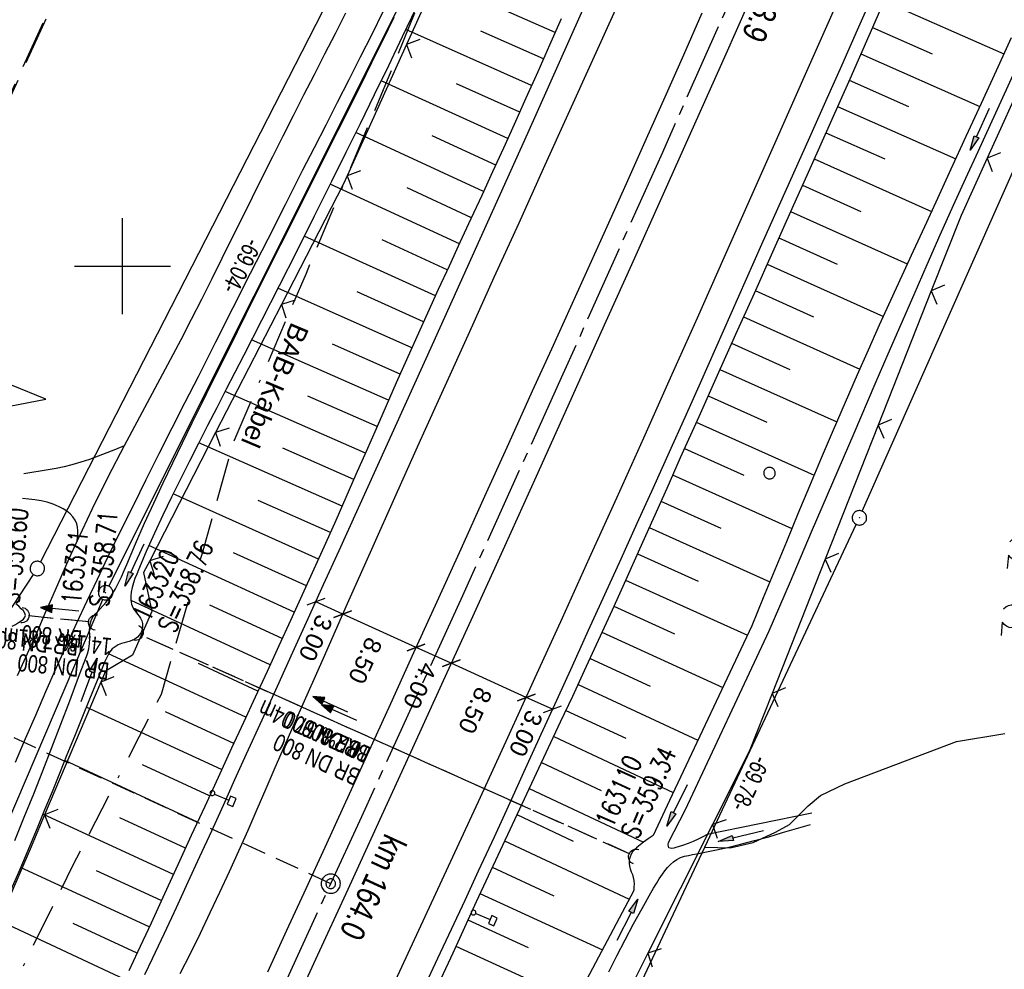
# Model space of a CAD drawing. Extents: x 510409 to 510963, y 461447 to 462240.
# Tile 4 of 25: x 510589 to 510692, y 461627 to 461726. Entities that reach past the tile are written whole.
import ezdxf

# ---------------------------------------------------------------- set-up
doc = ezdxf.new("R2010")
doc.units = 0
doc.header["$LTSCALE"] = 10
doc.header["$MEASUREMENT"] = 0
for name, pattern in [('ACAD_ISO16W100', [73, 15, -6.5, 15, -6.5, 15, -7, 1, -7]), ('ACHSE', [5.5, 4, -0.5, 0.5, -0.5]), ('AUSGEZOGEN', [0]), ('LT00', [0]), ('LT05', [0.7, 0.5, -0.2]), ('LT12', [0.4, 0.3, -0.1]), ('LT17', [0.15, 0.1, -0.05]), ('STRICHLINIE2', [0.375, 0.25, -0.125])]:
    doc.linetypes.add(name, pattern=pattern)
doc.layers.get('0').update_dxf_attribs({"linetype": 'LT00'})
for name, color, linetype in [('--EK_FBR', 1, 'LT00'), ('--EK_Halt-Pfeil', 4, 'LT00'), ('--EK_Haltung', 7, 'STRICHLINIE2'), ('--EK_Haltung-Text', 140, 'LT00'), ('--EK_Schacht-Text', 5, 'LT00'), ('--EK_ST-93-1', 30, 'LT17'), ('--EL_DFK_AB_L', 21, 'LT00'), ('--EL_DFK_AB_P', 7, 'LT00'), ('--EL_Halt-Pfeil', 4, 'LT00'), ('--EL_Haltung', 182, 'STRICHLINIE2'), ('--EL_Haltung-Text', 182, 'LT00'), ('-AX-093', 35, 'ACHSE'), ('-ST-93-1', 250, 'LT00'), ('-ST-93-5', 250, 'LT00'), ('ABSTAND', 8, 'LT00'), ('BAB-KABEL', 220, 'ACAD_ISO16W100'), ('BAB-KABEL_TEXT', 221, 'Continuous'), ('BEMAßUNG', 255, 'Continuous'), ('DFK_AB_L', 21, 'LT00'), ('DFK_AB_P', 7, 'LT00'), ('DFK_GZPKT', 250, 'LT00'), ('DFK_KATASTER', 250, 'LT00'), ('DFK_NUTZUNG', 250, 'LT00'), ('DFK_VERMPKT', 252, 'LT00'), ('DL', 182, 'LT12'), ('DL_PFEIL', 201, 'LT00'), ('DL_TEXT', 182, 'LT00'), ('FFH', 61, 'LT05'), ('NSG', 61, 'LT05'), ('PFEIL', 140, 'AUSGEZOGEN'), ('V107_AFBR_BAB', 250, 'LT00'), ('V107_BOESCH', 250, 'LT00'), ('V107_BOSCHUNG', 250, 'LT00'), ('V107_EINFAHRT', 250, 'LT00'), ('V107_GRABEN', 250, 'LT00'), ('V107_LD_MARK', 250, 'LT00'), ('V107_RASTER', 250, 'LT00'), ('V107_SCHILD_K', 1, 'LT00'), ('V107_UK_DURCH', 182, 'LT00'), ('V107_ZAUN', 40, 'LT00')]:
    doc.layers.add(name, color=color, linetype=linetype)
doc.styles.add('Arial', font='ARIAL.TTF')
doc.styles.add('Arial Fett', font='txt', dxfattribs={"width": 0.8})
doc.styles.add('Beschrift', font='ARIAL.TTF')
doc.styles.add('Haltungsbeschriftung', font='ARIAL.TTF', dxfattribs={"width": 0.75})
doc.styles.add('schachtbeschriftung', font='romans.shx', dxfattribs={"width": 0.75, "height": 2})
doc.styles.get("Standard").update_dxf_attribs({"font": 'ARIAL.TTF'})

# ---------------------------------------------------------------- blocks, each defined once
blk = doc.blocks.new('SYMB7010')
at = {"color": 0, "linetype": 'ByBlock'}
for points in [[(-0.031408, 0.499213), (-0.093728, 0.49134), (-0.15457, 0.475719), (-0.212975, 0.452595), (-0.268021, 0.422333), (-0.31884, 0.385411), (-0.36463, 0.342411), (-0.40467, 0.29401), (-0.438329, 0.240973), (-0.465074, 0.184136), (-0.484486, 0.124395), (-0.496256, 0.062692), (-0.5002, 0)], [(-0.5002, 0), (-0.496256, -0.062692), (-0.484486, -0.124395), (-0.465075, -0.184136), (-0.438329, -0.240973), (-0.404671, -0.29401), (-0.36463, -0.342411), (-0.31884, -0.385411), (-0.268021, -0.422333), (-0.212975, -0.452595), (-0.154571, -0.475719), (-0.093728, -0.49134), (-0.031408, -0.499213), (0.031408, -0.499213)], [(0.5002, 0), (0.496256, 0.062692), (0.484485, 0.124395), (0.465074, 0.184136), (0.438329, 0.240973), (0.40467, 0.29401), (0.36463, 0.342411), (0.31884, 0.385411), (0.268021, 0.422333), (0.212975, 0.452595), (0.15457, 0.475719), (0.093728, 0.49134), (0.031408, 0.499213), (-0.031408, 0.499213)], [(0.031408, -0.499213), (0.093728, -0.491341), (0.15457, -0.475719), (0.212975, -0.452595), (0.268021, -0.422333), (0.31884, -0.385411), (0.36463, -0.342411), (0.404671, -0.294011), (0.438329, -0.240974), (0.465075, -0.184136), (0.484486, -0.124395), (0.496256, -0.062692), (0.500201, 0)]]:
    blk.add_lwpolyline(points, dxfattribs=at)
blk = doc.blocks.new('SYMB0003')
at = {"color": 0, "linetype": 'ByBlock'}
for p, q in [((-0.015712, 0), (0.010166, 0.012015)), ((0, -0.021257), (-0.015712, 0)), ((0.010166, 0.012015), (0, -0.021257))]:
    blk.add_line(p, q, dxfattribs=at)
for points in [[(-0.031395, 0.499013), (-0.093691, 0.491144), (-0.154509, 0.475528), (-0.21289, 0.452414), (-0.267913, 0.422164), (-0.318712, 0.385257), (-0.364484, 0.342274), (-0.404509, 0.293893), (-0.438154, 0.240877), (-0.464888, 0.184062), (-0.484292, 0.124345), (-0.496058, 0.062667), (-0.5, 0)], [(-0.5, 0), (-0.496058, -0.062667), (-0.484292, -0.124345), (-0.464888, -0.184062), (-0.438154, -0.240877), (-0.404509, -0.293893), (-0.364485, -0.342274), (-0.318712, -0.385257), (-0.267914, -0.422164), (-0.21289, -0.452414), (-0.154509, -0.475529), (-0.093691, -0.491144), (-0.031395, -0.499014), (0.031395, -0.499014)], [(0.5, 0), (0.496057, 0.062667), (0.484292, 0.124345), (0.464888, 0.184062), (0.438153, 0.240877), (0.404509, 0.293893), (0.364484, 0.342274), (0.318712, 0.385257), (0.267913, 0.422164), (0.21289, 0.452414), (0.154509, 0.475528), (0.093691, 0.491144), (0.031395, 0.499013), (-0.031395, 0.499013)], [(0.031395, -0.499014), (0.093691, -0.491144), (0.154509, -0.475529), (0.21289, -0.452414), (0.267914, -0.422164), (0.318712, -0.385257), (0.364485, -0.342274), (0.404509, -0.293893), (0.438154, -0.240877), (0.464889, -0.184062), (0.484292, -0.124345), (0.496058, -0.062667), (0.5, 0)]]:
    blk.add_lwpolyline(points, dxfattribs=at)
blk = doc.blocks.new('Pfreil3')
at = {"layer": 'PFEIL'}
blk.add_hatch(color=256, dxfattribs=at).paths.add_polyline_path([(-1.55, 0.27), (-1.55, -0.27), (0, 0)])
for p, q in [((-1.55, 0), (-4.83, 0)), ((-1.55, -0.27), (-1.55, 0.27)), ((-1.55, 0.27), (0, 0)), ((0, 0), (-1.55, -0.27))]:
    blk.add_line(p, q, dxfattribs=at)
blk = doc.blocks.new('SYMB1263')
at = {"color": 0, "linetype": 'ByBlock'}
for p, q in [((0.014231, 0.098982), (-0.014231, 0.098982)), ((-0.014231, -0.098982), (0.014232, -0.098982))]:
    blk.add_line(p, q, dxfattribs=at)
for points in [[(0, 0.1), (0, 0.75), (0.18, 0.75), (0.18, 1), (-0.18, 1), (-0.18, 0.75), (0, 0.75)], [(-0.014231, 0.098982), (-0.041542, 0.090963), (-0.065486, 0.075575), (-0.084125, 0.054064), (-0.095949, 0.028173), (-0.1, 0)], [(-0.1, 0), (-0.095949, -0.028173), (-0.084125, -0.054064), (-0.065486, -0.075575), (-0.041541, -0.090963), (-0.014231, -0.098982)], [(0.1, 0), (0.095949, 0.028173), (0.084125, 0.054064), (0.065486, 0.075575), (0.041541, 0.090963), (0.014231, 0.098982)], [(0.014232, -0.098982), (0.041542, -0.090963), (0.065486, -0.075575), (0.084125, -0.054064), (0.095949, -0.028173), (0.1, 0)]]:
    blk.add_lwpolyline(points, dxfattribs=at)
blk = doc.blocks.new('SYMB0024')
at = {"color": 0, "linetype": 'ByBlock'}
for p, q in [((-0.5, 0.5), (0, 0)), ((0, 0), (0.5, 0.5))]:
    blk.add_line(p, q, dxfattribs=at)
blk = doc.blocks.new('_Oblique')
at = {"color": 0, "linetype": 'ByBlock', "lineweight": -2}
blk.add_line((-0.5, -0.5), (0.5, 0.5), dxfattribs=at)
blk = doc.blocks.new('SYMB1107')
at = {"color": 0, "linetype": 'ByBlock'}
for points in [[(-0.2, 0), (-0.196157, 0.039018), (-0.184776, 0.076537), (-0.166294, 0.111114), (-0.141421, 0.141421), (-0.111114, 0.166294), (-0.076537, 0.184776), (-0.039018, 0.196157), (0, 0.2)], [(0, 0.2), (0.039018, 0.196157), (0.076537, 0.184776), (0.111114, 0.166294), (0.141421, 0.141421), (0.166294, 0.111114), (0.184776, 0.076537), (0.196157, 0.039018), (0.2, 0)]]:
    blk.add_lwpolyline(points, dxfattribs=at)
blk = doc.blocks.new('SYMB0070')
at = {"color": 0, "linetype": 'ByBlock'}
for p, q in [((-0.5, 0), (0.2, 0)), ((0.5, 0), (0.2, 0.1)), ((0.2, 0.1), (0.2, 0)), ((0.468, 0), (0.21, 0.086)), ((0.21, 0.086), (0.21, -0.086)), ((0.21, -0.086), (0.468, 0)), ((0.22, -0.072), (0.437, 0)), ((0.23, -0.058), (0.405, 0)), ((0.24, -0.045), (0.374, 0)), ((0.342, 0), (0.25, 0.031)), ((0.25, 0.031), (0.25, -0.031)), ((0.25, -0.031), (0.342, 0)), ((0.26, -0.017), (0.31, 0)), ((0.27, -0.003), (0.279, 0))]:
    blk.add_line(p, q, dxfattribs=at)
for points in [[(0.2, 0), (0.2, -0.1), (0.5, 0)], [(0.437, 0), (0.22, 0.072), (0.22, -0.072)], [(0.405, 0), (0.23, 0.058), (0.23, -0.058)], [(0.374, 0), (0.24, 0.045), (0.24, -0.045)], [(0.31, 0), (0.26, 0.017), (0.26, -0.017)], [(0.279, 0), (0.27, 0.003), (0.27, -0.003)]]:
    blk.add_lwpolyline(points, dxfattribs=at)
blk = doc.blocks.new('SYMB7201')
at = {"color": 0, "linetype": 'ByBlock'}
for p, q in [((0, 0.385), (-0.11, 0.015)), ((-0.255, -0.385), (-0.115, -0.385)), ((0.445, -0.385), (0.585, -0.385))]:
    blk.add_line(p, q, dxfattribs=at)
for points in [[(0.25, 0.015), (0.11, 0.015), (0, 0.385)], [(-0.393816, -0.383308), (-0.416239, -0.362945), (-0.432849, -0.337617), (-0.442589, -0.308936), (-0.444836, -0.27873), (-0.439449, -0.248923), (-0.426769, -0.221415), (-0.407606, -0.197958), (-0.38318, -0.180047), (-0.355047, -0.168823), (-0.325, -0.165), (-0.294953, -0.168823), (-0.26682, -0.180047), (-0.242394, -0.197959), (-0.223231, -0.221415), (-0.210551, -0.248923), (-0.205164, -0.27873), (-0.207411, -0.308936), (-0.21715, -0.337617), (-0.233761, -0.362945), (-0.256184, -0.383308)], [(0.306185, -0.383308), (0.283761, -0.362945), (0.267151, -0.337617), (0.257411, -0.308936), (0.255164, -0.27873), (0.260552, -0.248923), (0.273231, -0.221415), (0.292394, -0.197958), (0.31682, -0.180047), (0.344953, -0.168823), (0.375, -0.165), (0.405047, -0.168823), (0.43318, -0.180047), (0.457606, -0.197959), (0.476769, -0.221415), (0.489449, -0.248923), (0.494836, -0.27873), (0.492589, -0.308936), (0.48285, -0.337617), (0.466239, -0.362945), (0.443816, -0.383308)]]:
    blk.add_lwpolyline(points, dxfattribs=at)
blk = doc.blocks.new('SYMB7200')
at = {"color": 0, "linetype": 'ByBlock'}
for p, q in [((-0.255, 0.315), (-0.115, 0.315)), ((0.445, 0.315), (0.585, 0.315)), ((0, 0.185), (-0.11, -0.185)), ((0.7, 0.185), (0.59, -0.185)), ((-0.255, -0.585), (-0.115, -0.585)), ((0.445, -0.585), (0.585, -0.585))]:
    blk.add_line(p, q, dxfattribs=at)
for points in [[(-0.393816, 0.316692), (-0.416239, 0.337055), (-0.432849, 0.362384), (-0.442589, 0.391064), (-0.444836, 0.42127), (-0.439449, 0.451077), (-0.426769, 0.478585), (-0.407606, 0.502042), (-0.38318, 0.519953), (-0.355047, 0.531177), (-0.325, 0.535), (-0.294953, 0.531177), (-0.26682, 0.519953), (-0.242394, 0.502042), (-0.223231, 0.478585), (-0.210551, 0.451077), (-0.205164, 0.42127), (-0.207411, 0.391064), (-0.21715, 0.362383), (-0.233761, 0.337055), (-0.256184, 0.316692)], [(0.306184, 0.316692), (0.283761, 0.337055), (0.267151, 0.362383), (0.257411, 0.391064), (0.255164, 0.42127), (0.260551, 0.451077), (0.273231, 0.478585), (0.292394, 0.502042), (0.31682, 0.519953), (0.344953, 0.531177), (0.375, 0.535), (0.405047, 0.531177), (0.43318, 0.519953), (0.457606, 0.502041), (0.476769, 0.478585), (0.489449, 0.451077), (0.494836, 0.42127), (0.492589, 0.391064), (0.48285, 0.362383), (0.466239, 0.337055), (0.443816, 0.316692)], [(-0.45, -0.185), (-0.59, -0.185), (-0.7, 0.185), (-0.81, -0.185)], [(0.25, -0.185), (0.11, -0.185), (0, 0.185)], [(0.95, -0.185), (0.81, -0.185), (0.7, 0.185)], [(-0.393815, -0.583308), (-0.416239, -0.562945), (-0.432849, -0.537616), (-0.442589, -0.508936), (-0.444836, -0.47873), (-0.439448, -0.448923), (-0.426769, -0.421415), (-0.407606, -0.397958), (-0.38318, -0.380047), (-0.355047, -0.368823), (-0.325, -0.365), (-0.294953, -0.368823), (-0.26682, -0.380047), (-0.242394, -0.397959), (-0.223231, -0.421415), (-0.210551, -0.448923), (-0.205164, -0.47873), (-0.207411, -0.508936), (-0.217151, -0.537617), (-0.233761, -0.562945), (-0.256184, -0.583308)], [(0.306185, -0.583308), (0.283761, -0.562945), (0.267151, -0.537616), (0.257411, -0.508936), (0.255164, -0.47873), (0.260552, -0.448923), (0.273231, -0.421415), (0.292394, -0.397958), (0.31682, -0.380047), (0.344953, -0.368823), (0.375, -0.365), (0.405047, -0.368823), (0.43318, -0.380047), (0.457606, -0.397959), (0.476769, -0.421415), (0.489449, -0.448923), (0.494836, -0.47873), (0.492589, -0.508936), (0.482849, -0.537617), (0.466239, -0.562945), (0.443815, -0.583308)]]:
    blk.add_lwpolyline(points, dxfattribs=at)
blk = doc.blocks.new('SYMB2')
at = {"color": 0, "linetype": 'ByBlock', "flags": 128}
for points in [[(-0.031395, 0.499013), (-0.093691, 0.491144), (-0.154509, 0.475528), (-0.21289, 0.452414), (-0.267913, 0.422164), (-0.318712, 0.385257), (-0.364484, 0.342274), (-0.404509, 0.293893), (-0.438154, 0.240877), (-0.464888, 0.184062), (-0.484292, 0.124345), (-0.496058, 0.062667), (-0.5, 0)], [(-0.5, 0), (-0.496058, -0.062667), (-0.484292, -0.124345), (-0.464888, -0.184062), (-0.438154, -0.240877), (-0.404509, -0.293893), (-0.364485, -0.342274), (-0.318712, -0.385257), (-0.267914, -0.422164), (-0.21289, -0.452414), (-0.154509, -0.475529), (-0.093691, -0.491144), (-0.031395, -0.499014), (0.031395, -0.499014)], [(0.5, 0), (0.496057, 0.062667), (0.484292, 0.124345), (0.464888, 0.184062), (0.438153, 0.240877), (0.404509, 0.293893), (0.364484, 0.342274), (0.318712, 0.385257), (0.267913, 0.422164), (0.21289, 0.452414), (0.154509, 0.475528), (0.093691, 0.491144), (0.031395, 0.499013), (-0.031395, 0.499013)], [(0.031395, -0.499014), (0.093691, -0.491144), (0.154509, -0.475529), (0.21289, -0.452414), (0.267914, -0.422164), (0.318712, -0.385257), (0.364485, -0.342274), (0.404509, -0.293893), (0.438154, -0.240877), (0.464889, -0.184062), (0.484292, -0.124345), (0.496058, -0.062667), (0.5, 0)]]:
    blk.add_lwpolyline(points, dxfattribs=at)

msp = doc.modelspace()

# ---------------------------------------------------------------- linework, layer by layer
at = {"layer": '--EK_FBR'}
for points in [[(510602.33, 461626.34), (510603.12, 461627.99), (510604.37, 461630.64), (510605.61, 461633.29), (510606.84, 461635.95), (510608.06, 461638.61), (510609.28, 461641.28), (510610.49, 461643.94), (510611.7, 461646.61), (510612.91, 461649.28), (510614.51, 461652.8), (510616.11, 461656.32), (510617.72, 461659.84), (510619.32, 461663.36), (510620.92, 461666.88), (510622.52, 461670.41), (510632.23, 461691.86), (510642.14, 461713.83), (510652.02, 461736.02), (510661.2, 461756.66), (510671.23, 461779.53), (510680.96, 461801.79)], [(510665.98, 461729.35), (510662.74, 461722.05), (510659.48, 461714.76), (510656.22, 461707.47), (510652.93, 461700.12), (510649.62, 461692.78), (510646.31, 461685.43), (510643.01, 461678.13), (510639.71, 461670.84), (510636.4, 461663.54), (510633.19, 461656.5), (510629.98, 461649.47), (510626.76, 461642.44), (510623.42, 461635.17), (510620.08, 461627.9), (510616.73, 461620.63)], [(510678.32, 461728.86), (510676.41, 461724.55), (510674.76, 461720.83), (510673.1, 461717.11), (510671.44, 461713.39), (510669.78, 461709.67), (510668.12, 461705.96), (510666.46, 461702.23), (510664.86, 461698.64), (510663.27, 461695.04), (510661.67, 461691.44), (510660.07, 461687.84), (510658.47, 461684.24), (510656.86, 461680.65), (510655.18, 461676.93), (510653.5, 461673.22), (510651.82, 461669.51), (510650.13, 461665.8), (510648.44, 461662.09), (510646.75, 461658.38), (510645.13, 461654.82), (510643.51, 461651.27), (510641.89, 461647.72), (510640.27, 461644.17), (510638.64, 461640.62), (510637, 461637.08), (510635.59, 461634.04), (510634.18, 461631.01), (510632.76, 461627.98), (510631.35, 461624.95)], [(510660.26, 461726.29), (510658.33, 461721.93), (510656.39, 461717.58), (510654.45, 461713.22), (510652.5, 461708.87), (510650.53, 461704.48), (510648.56, 461700.11), (510646.58, 461695.73), (510644.6, 461691.36), (510642.61, 461686.98), (510640.13, 461681.51), (510637.65, 461676.04), (510635.17, 461670.57), (510632.68, 461665.1), (510630.27, 461659.79), (510627.86, 461654.48), (510625.44, 461649.18), (510623.02, 461643.88), (510621.03, 461639.55), (510619.05, 461635.22), (510617.06, 461630.89), (510615.07, 461626.56)]]:
    msp.add_lwpolyline(points, dxfattribs=at)
at = {"layer": '--EK_Haltung'}
for p, q in [((510596.53, 461663), (510590.24, 461663.62)), ((510652.74, 461638.88), (510602.04, 461661.58))]:
    msp.add_line(p, q, dxfattribs=at)
at = {"layer": '--EK_ST-93-1', "ltscale": 2.5}
msp.add_line((510621.66, 461635.77), (510585.32, 461652.5), dxfattribs=at)
at = {"layer": '--EL_DFK_AB_L'}
for p, q in [((510676.93, 461674.5), (510720.74, 461773.41)), ((510598.59, 461666.7), (510628.81, 461727.1)), ((510660.54, 461639.57), (510676.31, 461673.14)), ((510530.53, 461507.44), (510597.96, 461665.34)), ((510647.28, 461611.34), (510660.54, 461639.57))]:
    msp.add_line(p, q, dxfattribs=at)
at = {"layer": '--EL_Haltung'}
for p, q in [((510596.53, 461663), (510590.24, 461663.62)), ((510652.74, 461638.88), (510602.04, 461661.58))]:
    msp.add_line(p, q, dxfattribs=at)
at = {"layer": '-AX-093', "ltscale": 0.2}
msp.add_lwpolyline([(510696.84, 461804.41), (510686.78, 461781.21), (510676.64, 461758.05), (510666.43, 461734.92), (510656.14, 461711.82), (510645.79, 461688.75), (510635.36, 461665.72), (510624.85, 461642.72), (510614.28, 461619.75), (510603.63, 461596.81), (510592.91, 461573.91), (510582.11, 461551.05), (510571.25, 461528.21), (510560.31, 461505.42), (510556.02, 461496.55)], dxfattribs=at)
at = {"layer": 'BAB-KABEL', "ltscale": 0.03, "flags": 128}
msp.add_lwpolyline([(510815.21, 462190.53), (510811.58, 462179.56), (510799.99, 462145.42), (510792.3, 462123.57), (510788.4, 462113.38), (510775.42, 462080.22), (510767.99, 462063.07), (510763.58, 462052.25), (510748.97, 462015.85), (510734.11, 461980.27), (510735.75, 461974.12), (510736.3, 461969.77), (510735.01, 461960.35), (510733.54, 461953.45), (510732.61, 461950.41), (510729.47, 461946.14), (510717.02, 461929.17), (510709.92, 461919.39), (510706.51, 461914.6), (510702.82, 461908.04), (510700.42, 461898.74), (510695.62, 461884.42), (510690.81, 461869.93), (510686.88, 461857.98), (510685.04, 461853.83), (510680.25, 461842.12), (510675.81, 461831.33), (510671.31, 461820.47), (510665.83, 461807.09), (510656.08, 461788.01), (510650.66, 461774.89), (510648.64, 461770.11), (510642.06, 461754.06), (510636.12, 461740.44), (510627.53, 461719.32), (510619.09, 461699.24), (510611.54, 461681.69), (510608.24, 461670.02), (510604.02, 461655.46), (510601.7, 461651), (510594.84, 461637.69), (510586.41, 461620.58), (510581.53, 461610.56), (510577.23, 461600.39), (510569.71, 461582.7), (510561.2, 461562.13), (510551.36, 461540.29), (510542.35, 461520.11), (510535.47, 461505.34)], dxfattribs=at)
at = {"layer": 'BEMAßUNG'}
for p, q in [((510622.9, 461663.81), (510620.1, 461665.08)), ((510630.53, 461660.35), (510622.9, 461663.81)), ((510634.19, 461658.69), (510630.53, 461660.35)), ((510641.99, 461655.15), (510634.19, 461658.69)), ((510644.72, 461653.91), (510641.99, 461655.15))]:
    msp.add_line(p, q, dxfattribs=at)
at = {"layer": 'DFK_AB_L'}
for p, q in [((510676.93, 461674.5), (510720.74, 461773.41)), ((510598.59, 461666.7), (510628.81, 461727.1)), ((510660.54, 461639.57), (510676.31, 461673.14)), ((510530.53, 461507.44), (510597.96, 461665.34)), ((510647.28, 461611.34), (510660.54, 461639.57))]:
    msp.add_line(p, q, dxfattribs=at)
at = {"layer": 'DFK_KATASTER'}
for p, q in [((510591.49, 461669.22), (510622.95, 461730.64)), ((510587.99, 461663.69), (510590.74, 461667.92)), ((510686.74, 461650.55), (510691.75, 461651.4)), ((510675.13, 461646.16), (510686.74, 461650.55)), ((510672.58, 461644.96), (510675.13, 461646.16)), ((510671.3, 461643.86), (510672.58, 461644.96)), ((510669.37, 461641.93), (510671.3, 461643.86)), ((510667.89, 461641.12), (510669.37, 461641.93)), ((510665.59, 461640.07), (510667.89, 461641.12)), ((510660.54, 461639.57), (510663.19, 461639.5)), ((510663.19, 461639.5), (510665.59, 461640.07))]:
    msp.add_line(p, q, dxfattribs=at)
at = {"layer": 'DL'}
for p, q in [((510596.53, 461663), (510590.24, 461663.62)), ((510652.74, 461638.88), (510602.04, 461661.58))]:
    msp.add_line(p, q, dxfattribs=at)
at = {"layer": 'FFH', "flags": 128}
msp.add_lwpolyline([(510597.42, 462000.95), (510641, 461972), (510628.5, 461932), (510630.5, 461895), (510654.5, 461861.5), (510557, 461649.5), (510491.6, 461524.08)], dxfattribs=at)
at = {"layer": 'NSG', "flags": 128}
msp.add_lwpolyline([(510597.42, 462000.96), (510640.83, 461972.02), (510628.39, 461932.05), (510630.65, 461895.16), (510654.26, 461861.57), (510556.91, 461649.36), (510491.64, 461524.06)], dxfattribs=at)
at = {"layer": 'V107_AFBR_BAB'}
for points in [[(510602.33, 461626.34), (510603.12, 461627.99), (510604.37, 461630.64), (510605.61, 461633.29), (510606.84, 461635.95), (510608.06, 461638.61), (510609.28, 461641.28), (510610.49, 461643.94), (510611.7, 461646.61), (510612.91, 461649.28), (510614.51, 461652.8), (510616.11, 461656.32), (510617.72, 461659.84), (510619.32, 461663.36), (510620.92, 461666.88), (510622.52, 461670.41), (510632.23, 461691.86), (510642.14, 461713.83), (510652.02, 461736.02), (510661.2, 461756.66), (510671.23, 461779.53), (510680.96, 461801.79)], [(510665.98, 461729.35), (510662.74, 461722.05), (510659.48, 461714.76), (510656.22, 461707.47), (510652.93, 461700.12), (510649.62, 461692.78), (510646.31, 461685.43), (510643.01, 461678.13), (510639.71, 461670.84), (510636.4, 461663.54), (510633.19, 461656.5), (510629.98, 461649.47), (510626.76, 461642.44), (510623.42, 461635.17), (510620.08, 461627.9), (510616.73, 461620.63)], [(510678.32, 461728.86), (510676.41, 461724.55), (510674.76, 461720.83), (510673.1, 461717.11), (510671.44, 461713.39), (510669.78, 461709.67), (510668.12, 461705.96), (510666.46, 461702.23), (510664.86, 461698.64), (510663.27, 461695.04), (510661.67, 461691.44), (510660.07, 461687.84), (510658.47, 461684.24), (510656.86, 461680.65), (510655.18, 461676.93), (510653.5, 461673.22), (510651.82, 461669.51), (510650.13, 461665.8), (510648.44, 461662.09), (510646.75, 461658.38), (510645.13, 461654.82), (510643.51, 461651.27), (510641.89, 461647.72), (510640.27, 461644.17), (510638.64, 461640.62), (510637, 461637.08), (510635.59, 461634.04), (510634.18, 461631.01), (510632.76, 461627.98), (510631.35, 461624.95)], [(510627.09, 461726.44), (510625.92, 461724.08), (510624.73, 461721.72), (510623.54, 461719.36), (510622.34, 461717.01), (510621.14, 461714.66), (510619.93, 461712.31), (510618.73, 461709.96), (510616.91, 461706.38), (510615.1, 461702.81), (510613.29, 461699.23), (510611.48, 461695.66), (510609.67, 461692.08), (510607.86, 461688.5), (510606.5, 461685.82), (510605.15, 461683.14), (510603.79, 461680.46), (510602.44, 461677.77), (510601.1, 461675.08), (510599.77, 461672.39), (510598.45, 461669.69), (510597.36, 461667.42), (510596.29, 461665.15), (510595.22, 461662.88), (510594.18, 461660.59), (510593.08, 461658.16), (510592, 461655.72), (510590.94, 461653.27), (510589.89, 461650.82), (510588.84, 461648.36)], [(510623.19, 461726.29), (510622.11, 461724.16), (510621.02, 461722.03), (510619.93, 461719.9), (510618.84, 461717.77), (510617.75, 461715.64), (510616.67, 461713.51), (510615.59, 461711.37), (510614.53, 461709.25), (510613.48, 461707.14), (510612.43, 461705.02), (510611.38, 461702.9), (510610.33, 461700.78), (510609.28, 461698.66), (510608.22, 461696.54), (510607.15, 461694.44), (510606.06, 461692.34), (510604.96, 461690.24), (510604.17, 461688.75), (510603.37, 461687.27), (510602.56, 461685.78), (510601.76, 461684.29), (510600.96, 461682.8), (510600.17, 461681.31), (510598.49, 461678.04), (510596.86, 461674.74), (510595.3, 461671.42), (510594.44, 461669.54), (510593.6, 461667.65), (510592.76, 461665.76), (510591.94, 461663.87), (510591.12, 461661.97), (510589.05, 461657.38)], [(510660.26, 461726.29), (510658.33, 461721.93), (510656.39, 461717.58), (510654.45, 461713.22), (510652.5, 461708.87), (510650.53, 461704.48), (510648.56, 461700.11), (510646.58, 461695.73), (510644.6, 461691.36), (510642.61, 461686.98), (510640.13, 461681.51), (510637.65, 461676.04), (510635.17, 461670.57), (510632.68, 461665.1), (510630.27, 461659.79), (510627.86, 461654.48), (510625.44, 461649.18), (510623.02, 461643.88), (510621.03, 461639.55), (510619.05, 461635.22), (510617.06, 461630.89), (510615.07, 461626.56)]]:
    msp.add_lwpolyline(points, dxfattribs=at)
at = {"layer": 'V107_BOESCH'}
for points in [[(510679.22, 461727.59), (510677.62, 461723.96), (510675.63, 461719.45), (510673.63, 461714.94), (510671.62, 461710.44), (510669.61, 461705.94), (510667.59, 461701.44), (510665.67, 461697.16), (510663.75, 461692.89), (510661.83, 461688.61), (510659.92, 461684.33), (510658, 461680.05), (510656.59, 461676.88), (510655.17, 461673.71), (510653.76, 461670.55), (510652.33, 461667.38), (510650.91, 461664.22), (510649.47, 461661.06), (510648.02, 461657.9), (510646.78, 461655.23), (510645.53, 461652.56), (510644.28, 461649.9), (510643.02, 461647.23), (510641.76, 461644.57), (510640.51, 461641.9), (510639.26, 461639.24), (510638.01, 461636.57), (510636.78, 461633.9), (510635.56, 461631.23), (510634.34, 461628.56), (510633.12, 461625.88)], [(510645.62, 461725.73), (510644.41, 461722.97), (510643.19, 461720.21), (510641.96, 461717.46), (510640.73, 461714.71), (510639.61, 461712.25), (510638.49, 461709.8), (510637.36, 461707.35), (510636.23, 461704.9), (510635.09, 461702.45), (510633.96, 461700), (510632.83, 461697.55), (510631.71, 461695.09), (510630.6, 461692.63), (510629.53, 461690.25), (510628.47, 461687.87), (510627.42, 461685.48), (510626.37, 461683.09), (510625.33, 461680.71), (510624.28, 461678.32), (510623.23, 461675.93), (510622.18, 461673.55), (510621.12, 461671.16), (510619.91, 461668.49), (510618.7, 461665.82), (510617.48, 461663.16), (510616.26, 461660.5), (510615.03, 461657.84), (510613.8, 461655.18), (510612.57, 461652.52), (510611.34, 461649.86), (510609.94, 461646.83), (510608.55, 461643.8), (510607.15, 461640.77), (510605.76, 461637.73), (510604.37, 461634.7), (510602.97, 461631.68), (510601.56, 461628.65), (510600.66, 461626.71)]]:
    msp.add_lwpolyline(points, dxfattribs=at)
at = {"layer": 'V107_BOSCHUNG'}
for p, q in [((510644.99, 461724.3), (510632.02, 461730.01)), ((510679.21, 461727.56), (510691.65, 461722.07)), ((510642.55, 461718.78), (510629.47, 461724.62)), ((510643.78, 461721.54), (510637.26, 461724.42)), ((510678, 461724.82), (510684.2, 461722.08)), ((510676.79, 461722.07), (510689.15, 461716.61)), ((510640.07, 461713.26), (510626.89, 461719.26)), ((510675.57, 461719.33), (510681.74, 461716.61)), ((510641.32, 461716.01), (510634.75, 461718.97)), ((510674.36, 461716.6), (510686.64, 461711.15)), ((510637.55, 461707.77), (510624.27, 461713.9)), ((510638.81, 461710.5), (510632.2, 461713.54)), ((510673.15, 461713.87), (510679.26, 461711.14)), ((510671.93, 461711.14), (510684.11, 461705.68)), ((510635.03, 461702.32), (510621.6, 461708.53)), ((510636.29, 461705.03), (510629.61, 461708.13)), ((510670.71, 461708.4), (510676.78, 461705.68)), ((510669.48, 461705.67), (510681.6, 461700.23)), ((510632.54, 461696.91), (510618.9, 461703.12)), ((510668.26, 461702.93), (510674.31, 461700.21)), ((510633.78, 461699.61), (510627.02, 461702.72)), ((510667.03, 461700.19), (510679.12, 461694.77)), ((510630.09, 461691.49), (510616.17, 461697.71)), ((510631.31, 461694.2), (510624.42, 461697.31)), ((510665.8, 461697.45), (510671.84, 461694.74)), ((510664.57, 461694.72), (510676.67, 461689.29)), ((510627.67, 461686.04), (510613.43, 461692.32)), ((510628.88, 461688.77), (510621.84, 461691.89)), ((510663.34, 461691.98), (510669.4, 461689.26)), ((510662.12, 461689.24), (510674.28, 461683.79)), ((510625.26, 461680.56), (510610.68, 461686.96)), ((510626.47, 461683.31), (510619.26, 461686.47)), ((510660.89, 461686.5), (510666.99, 461683.77)), ((510659.66, 461683.77), (510671.93, 461678.26)), ((510622.84, 461675.05), (510607.93, 461681.63)), ((510624.06, 461677.81), (510616.68, 461681.05)), ((510658.44, 461681.03), (510664.6, 461678.26)), ((510657.21, 461678.29), (510669.62, 461672.72)), ((510620.37, 461669.51), (510605.27, 461676.32)), ((510621.62, 461672.29), (510614.1, 461675.63)), ((510655.99, 461675.55), (510662.23, 461672.75)), ((510654.77, 461672.81), (510667.33, 461667.18)), ((510617.87, 461664), (510602.75, 461670.93)), ((510619.13, 461666.76), (510611.56, 461670.19)), ((510653.54, 461670.07), (510659.87, 461667.23)), ((510652.32, 461667.35), (510664.99, 461661.63)), ((510615.35, 461658.53), (510600.89, 461665.21)), ((510616.61, 461661.26), (510609.09, 461664.73)), ((510651.09, 461664.62), (510657.4, 461661.76)), ((510649.86, 461661.92), (510662.42, 461656.17)), ((510612.83, 461653.08), (510598.56, 461659.68)), ((510648.62, 461659.2), (510654.87, 461656.32)), ((510614.09, 461655.8), (510607.89, 461658.67)), ((510647.37, 461656.5), (510659.84, 461650.71)), ((510610.31, 461647.64), (510596.24, 461654.14)), ((510646.11, 461653.79), (510652.33, 461650.89)), ((510611.57, 461650.36), (510604.47, 461653.64)), ((510644.84, 461651.09), (510657.27, 461645.26)), ((510607.81, 461642.18), (510593.99, 461648.57)), ((510609.06, 461644.91), (510602.09, 461648.13)), ((510643.56, 461648.38), (510649.78, 461645.46)), ((510642.28, 461645.66), (510654.17, 461640.08)), ((510605.3, 461636.73), (510591.72, 461643.01)), ((510606.55, 461639.46), (510599.71, 461642.62)), ((510641, 461642.95), (510646.88, 461640.19)), ((510639.72, 461640.22), (510652.7, 461634.16)), ((510602.79, 461631.29), (510589.41, 461637.47)), ((510638.44, 461637.49), (510644.87, 461634.51)), ((510604.04, 461634.01), (510597.31, 461637.12)), ((510637.17, 461634.75), (510649.9, 461628.89)), ((510600.24, 461625.81), (510587.05, 461631.99)), ((510601.52, 461628.55), (510594.87, 461631.64)), ((510635.91, 461632.01), (510642.2, 461629.13)), ((510634.66, 461629.27), (510647.09, 461623.6))]:
    msp.add_line(p, q, dxfattribs=at)
at = {"layer": 'V107_EINFAHRT'}
for points in [[(510600.17, 461681.31), (510599.28, 461680.94), (510598.38, 461680.58), (510597.48, 461680.23), (510596.58, 461679.9), (510595.67, 461679.6), (510594.75, 461679.33), (510593.93, 461679.13), (510593.1, 461678.96), (510592.27, 461678.8), (510591.43, 461678.66), (510590.59, 461678.54), (510589.75, 461678.41)], [(510595.3, 461671.42), (510595.33, 461671.79), (510595.36, 461672.15), (510595.36, 461672.51), (510595.33, 461672.86), (510595.25, 461673.19), (510595.08, 461673.56), (510594.84, 461673.91), (510594.55, 461674.22), (510594.2, 461674.51), (510593.83, 461674.76), (510593.43, 461674.98), (510592.81, 461675.25), (510592.18, 461675.45), (510591.54, 461675.59), (510590.9, 461675.69), (510590.25, 461675.77), (510589.6, 461675.83)]]:
    msp.add_lwpolyline(points, dxfattribs=at)
at = {"layer": 'V107_GRABEN'}
for points in [[(510630.54, 461726.85), (510629.1, 461723.83), (510627.65, 461720.82), (510626.18, 461717.81), (510624.71, 461714.81), (510623.23, 461711.81), (510621.74, 461708.81), (510619.93, 461705.19), (510618.12, 461701.57), (510616.29, 461697.95), (510614.46, 461694.34), (510612.62, 461690.73), (510610.76, 461687.12), (510609.81, 461685.27), (510608.85, 461683.42), (510607.9, 461681.56), (510606.96, 461679.7), (510606.02, 461677.84), (510605.11, 461675.97), (510604.21, 461674.1), (510603.33, 461672.22), (510602.48, 461670.33), (510601.66, 461668.42), (510601.48, 461667.97), (510601.3, 461667.52), (510601.14, 461667.06), (510601.01, 461666.58), (510600.92, 461666.09), (510600.88, 461665.67), (510600.88, 461665.25), (510600.95, 461664.85), (510601.09, 461664.48), (510601.23, 461664.25), (510601.39, 461664.03), (510601.57, 461663.81), (510601.74, 461663.6), (510601.89, 461663.37), (510602.01, 461663.12), (510602.07, 461662.83), (510602.08, 461662.52), (510602.04, 461662.21), (510601.94, 461661.91), (510601.78, 461661.65), (510601.55, 461661.4), (510601.27, 461661.2), (510600.96, 461661.05), (510600.7, 461660.97), (510600.43, 461660.9), (510600.16, 461660.83), (510599.9, 461660.75), (510599.55, 461660.61), (510599.23, 461660.42), (510598.94, 461660.19), (510598.7, 461659.9), (510598.5, 461659.58), (510598.34, 461659.23), (510598.18, 461658.87), (510597.37, 461656.9), (510596.57, 461654.95), (510595.78, 461653), (510595, 461651.08), (510594.22, 461649.16), (510593.45, 461647.24), (510592.68, 461645.34), (510591.9, 461643.44), (510591.12, 461641.54), (510590.32, 461639.64), (510589.32, 461637.26), (510588.3, 461634.88)], [(510588.8, 461640.28), (510589.79, 461642.69), (510590.77, 461645.1), (510591.73, 461647.52), (510592.67, 461649.94), (510593.6, 461652.37), (510594.52, 461654.8), (510595.44, 461657.24), (510596.35, 461659.68), (510596.49, 461660.2), (510596.58, 461660.74), (510596.61, 461661.28), (510596.59, 461661.7), (510596.58, 461662.11), (510596.6, 461662.51), (510596.66, 461662.89), (510596.79, 461663.25), (510596.96, 461663.55), (510597.18, 461663.83), (510597.43, 461664.09), (510597.68, 461664.36), (510598.28, 461665.02), (510598.81, 461665.71), (510599.27, 461666.44), (510599.6, 461667.05), (510599.9, 461667.68), (510600.18, 461668.33), (510600.45, 461668.98), (510601.36, 461671.12), (510602.29, 461673.25), (510603.25, 461675.36), (510604.23, 461677.46), (510605.23, 461679.55), (510606.24, 461681.63), (510607.26, 461683.7), (510608.28, 461685.78), (510609.31, 461687.85), (510611.1, 461691.44), (510612.88, 461695.04), (510614.67, 461698.64), (510616.46, 461702.24), (510618.26, 461705.83), (510620.06, 461709.43), (510621.24, 461711.77), (510622.42, 461714.12), (510623.6, 461716.47), (510624.77, 461718.82), (510625.94, 461721.17), (510627.1, 461723.52), (510628.25, 461725.88)], [(510692.41, 461723.74), (510690.85, 461720.32), (510689.28, 461716.9), (510687.71, 461713.49), (510686.14, 461710.08), (510684.57, 461706.66), (510683.39, 461704.1), (510682.21, 461701.54), (510681.03, 461698.98), (510679.86, 461696.41), (510678.7, 461693.84), (510677.55, 461691.27), (510676.41, 461688.69), (510675.15, 461685.81), (510673.91, 461682.92), (510672.67, 461680.03), (510671.45, 461677.13), (510670.24, 461674.23), (510669.04, 461671.32), (510667.84, 461668.42), (510666.64, 461665.51), (510665.45, 461662.6), (510656.87, 461644.41), (510655.2, 461640.8), (510654.68, 461640.45), (510654.17, 461640.08), (510653.66, 461639.69), (510653.44, 461639.5), (510653.24, 461639.3), (510653.05, 461639.08), (510652.9, 461638.84), (510652.78, 461638.55), (510652.7, 461638.24), (510652.69, 461637.92), (510652.72, 461637.6), (510652.8, 461637.3), (510652.91, 461637.01), (510653.03, 461636.72), (510653.12, 461636.43), (510653.18, 461636.1), (510653.2, 461635.75), (510653.19, 461635.4), (510653.17, 461635.05), (510645.5, 461620.6)], [(510671.69, 461643.1), (510660.8, 461640.89), (510660.34, 461640.65), (510659.86, 461640.41), (510659.36, 461640.17), (510658.82, 461639.95), (510658.22, 461639.73), (510657.55, 461639.53), (510657.33, 461639.48), (510657.12, 461639.44), (510656.95, 461639.45), (510656.83, 461639.51), (510656.77, 461639.65), (510656.76, 461639.84), (510656.78, 461640.06), (510658.55, 461643.47), (510667.25, 461662.06), (510669.45, 461667.2), (510671.65, 461672.35), (510673.86, 461677.49), (510676.07, 461682.63), (510678.28, 461687.77), (510679.62, 461690.87), (510680.97, 461693.96), (510682.32, 461697.06), (510683.68, 461700.15), (510685.04, 461703.24), (510686.42, 461706.32), (510687.69, 461709.13), (510688.97, 461711.93), (510690.25, 461714.73), (510691.54, 461717.53), (510692.82, 461720.33)], [(510588.53, 461662.57), (510588.87, 461662.74), (510589.2, 461662.92), (510589.48, 461663.1), (510589.71, 461663.29), (510589.86, 461663.48), (510589.92, 461663.68), (510589.86, 461663.91), (510589.71, 461664.14), (510589.48, 461664.37), (510589.21, 461664.62), (510588.9, 461664.86)], [(510650.56, 461626.62), (510651.41, 461628.28), (510652.27, 461629.93), (510653.15, 461631.58), (510654.03, 461633.2), (510654.94, 461634.82), (510655.23, 461635.31), (510655.52, 461635.8), (510655.82, 461636.28), (510656.15, 461636.76), (510656.41, 461637.12), (510656.68, 461637.46), (510656.98, 461637.77), (510657.3, 461638.05), (510657.65, 461638.29), (510658.02, 461638.48), (510658.43, 461638.62), (510658.85, 461638.72), (510659.28, 461638.81), (510659.72, 461638.89), (510661.25, 461639.18), (510662.76, 461639.51), (510664.26, 461639.87), (510665.73, 461640.26), (510667.2, 461640.66), (510668.65, 461641.08), (510670.1, 461641.5), (510671.55, 461641.94)]]:
    msp.add_lwpolyline(points, dxfattribs=at)
at = {"layer": 'V107_LD_MARK'}
for points in [[(510624.41, 461617.12), (510634.36, 461638.56), (510637.23, 461644.77), (510640.08, 461650.99), (510642.93, 461657.21), (510645.76, 461663.43), (510648.58, 461669.66), (510651.4, 461675.9), (510654.2, 461682.14), (510656.99, 461688.38), (510659.78, 461694.63), (510662.56, 461700.88), (510665.34, 461707.13), (510668.11, 461713.38), (510670.88, 461719.64), (510673.65, 461725.89), (510676.59, 461732.53), (510679.52, 461739.18), (510682.46, 461745.82), (510685.39, 461752.47), (510688.31, 461759.12), (510691.23, 461765.77), (510694.15, 461772.43)], [(510651.45, 461727.08), (510648.89, 461721.43), (510646.32, 461715.78), (510643.76, 461710.13), (510641.2, 461704.48), (510638.63, 461698.83), (510636.08, 461693.18), (510633.52, 461687.52), (510630.97, 461681.86), (510628.43, 461676.2), (510625.9, 461670.53), (510623.37, 461664.86), (510620.86, 461659.18), (510618.35, 461653.5), (510615.86, 461647.81), (510614.91, 461645.65), (510613.97, 461643.48), (510613.02, 461641.32), (510612.06, 461639.16), (510611.09, 461637.01), (510610.1, 461634.86), (510609.1, 461632.73), (510608.08, 461630.6), (510607.03, 461628.49), (510605.95, 461626.39)]]:
    msp.add_lwpolyline(points, dxfattribs=at)
at = {"layer": 'V107_RASTER'}
for p, q in [((510600, 461695), (510600, 461705)), ((510595, 461700), (510605, 461700))]:
    msp.add_line(p, q, dxfattribs=at)
at = {"layer": 'V107_ZAUN'}
for p, q in [((510635.72, 461736.72), (510629.54, 461723.05)), ((510696.11, 461724.9), (510689.91, 461711.24)), ((510629.54, 461723.05), (510623.37, 461709.38)), ((510684.1, 461697.42), (510678.59, 461683.47)), ((510616.55, 461696.02), (510609.69, 461682.69)), ((510678.59, 461683.47), (510673.08, 461669.52)), ((510609.69, 461682.69), (510602.83, 461669.35)), ((510673.08, 461669.52), (510667.57, 461655.56)), ((510597.74, 461656.73), (510591.9, 461642.92)), ((510661.36, 461641.93), (510654.62, 461628.53)), ((510654.62, 461628.53), (510647.87, 461615.13))]:
    msp.add_line(p, q, dxfattribs=at)
for points in [[(510689.91, 461711.24), (510687.2, 461705.26), (510684.1, 461697.42)], [(510623.37, 461709.38), (510622.98, 461708.54), (510616.55, 461696.02)], [(510602.83, 461669.35), (510602.2, 461668.12), (510603.07, 461664.07), (510601.03, 461659.53), (510598.24, 461657.89), (510597.74, 461656.73)], [(510667.57, 461655.56), (510665.18, 461649.51), (510661.36, 461641.93)], [(510591.9, 461642.92), (510590.5, 461639.62), (510585.97, 461629.14)]]:
    msp.add_lwpolyline(points, dxfattribs=at)

# ---------------------------------------------------------------- block references
at = {"layer": '--EK_Halt-Pfeil', "yscale": 4, "zscale": 4}
for p, xscale, rotation in [((510593.48, 461664.31), 4.000000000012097, 174.3530900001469), ((510621.62, 461654.43), 3.999999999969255, 155.8846600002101)]:
    msp.add_blockref('SYMB0070', p, dxfattribs=dict(at, xscale=xscale, rotation=rotation))
at = {"layer": '--EL_DFK_AB_P', "xscale": 1.500000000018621, "yscale": 1.5, "zscale": 1.5, "rotation": 264.7377099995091}
for p in [(510676.63, 461673.82), (510598.25, 461666.03)]:
    msp.add_blockref('SYMB0003', p, dxfattribs=at)
at = {"layer": '--EL_Halt-Pfeil', "yscale": 4, "zscale": 4}
for p, xscale, rotation in [((510593.48, 461664.31), 4.000000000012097, 174.3530900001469), ((510621.62, 461654.43), 3.999999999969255, 155.8846600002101)]:
    msp.add_blockref('SYMB0070', p, dxfattribs=dict(at, xscale=xscale, rotation=rotation))
at = {"layer": '-ST-93-1', "rotation": 274.1956499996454}
msp.add_blockref('SYMB2', (510621.66, 461635.77), dxfattribs=at)
at = {"layer": '-ST-93-5', "xscale": 1.999999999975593, "yscale": 2, "zscale": 2, "rotation": 274.1956499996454}
msp.add_blockref('SYMB2', (510621.66, 461635.77), dxfattribs=at)
at = {"layer": 'BEMAßUNG', "xscale": 1.4, "yscale": 1.4, "zscale": 1.4}
for p, rotation in [((510620.1, 461665.08), 155.5427014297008), ((510622.9, 461663.81), 155.6074186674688), ((510622.9, 461663.81), 335.5427014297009), ((510630.53, 461660.35), 155.6074186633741), ((510630.53, 461660.35), 335.6074186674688), ((510634.19, 461658.69), 155.6074186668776), ((510634.19, 461658.69), 335.6074186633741), ((510641.99, 461655.15), 155.6074186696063), ((510641.99, 461655.15), 335.6074186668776), ((510644.72, 461653.91), 335.6074186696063)]:
    msp.add_blockref('_Oblique', p, dxfattribs=dict(at, rotation=rotation))
at = {"layer": 'DFK_AB_P', "xscale": 1.500000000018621, "yscale": 1.5, "zscale": 1.5, "rotation": 264.7377099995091}
for p in [(510676.63, 461673.82), (510598.25, 461666.03)]:
    msp.add_blockref('SYMB0003', p, dxfattribs=at)
at = {"layer": 'DFK_GZPKT', "xscale": 1.500000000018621, "yscale": 1.5, "zscale": 1.5, "rotation": 264.7377099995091}
msp.add_blockref('SYMB7010', (510591.15, 461668.55), dxfattribs=at)
at = {"layer": 'DFK_NUTZUNG', "yscale": 10, "zscale": 10}
for name, p, xscale, rotation in [('SYMB7201', (510588.2, 461686.53), 10.00000000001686, 264.7377100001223), ('SYMB7200', (510697.72, 461666.86), 9.999999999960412, 264.7377000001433)]:
    msp.add_blockref(name, p, dxfattribs=dict(at, xscale=xscale, rotation=rotation))
at = {"layer": 'DFK_VERMPKT', "xscale": 1.200000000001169, "yscale": 1.200000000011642, "zscale": 1.2, "rotation": 264.7377100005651}
msp.add_blockref('SYMB7010', (510667.28, 461678.47), dxfattribs=at)
at = {"layer": 'DL_PFEIL', "yscale": 4, "zscale": 4}
for p, xscale, rotation in [((510593.48, 461664.31), 4.000000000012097, 174.3530900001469), ((510622.53, 461653.57), 3.999999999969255, 155.8846600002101)]:
    msp.add_blockref('SYMB0070', p, dxfattribs=dict(at, xscale=xscale, rotation=rotation))
at = {"layer": 'PFEIL'}
for p, rotation in [((510688.15, 461712.04), 245.5217532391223), ((510600.23, 461666.72), 245.2671421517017), ((510597.38, 461659.21), 69.13110547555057), ((510656.61, 461641.76), 243.5599617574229), ((510661.96, 461640.17), 193.6497653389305), ((510653.59, 461634.17), 63.33588815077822)]:
    msp.add_blockref('Pfreil3', p, dxfattribs=dict(at, rotation=rotation))
at = {"layer": 'V107_SCHILD_K', "xscale": 2.500000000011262, "yscale": 2.5, "zscale": 2.5, "rotation": 246.8654999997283}
for p in [(510609.35, 461645.19), (510636.5, 461632.77)]:
    msp.add_blockref('SYMB1263', p, dxfattribs=at)
at = {"layer": 'V107_UK_DURCH', "zscale": 4}
for p, xscale, yscale, rotation in [((510589.5, 461663.7), 4.000000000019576, 4, 265), ((510597.27, 461662.93), 4.000000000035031, 4.000000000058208, 81.5382545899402), ((510601.36, 461661.88), 4.000000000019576, 4, 246.8655000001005), ((510653.42, 461638.57), 4.000000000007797, 4.000000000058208, 69.16106858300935)]:
    msp.add_blockref('SYMB1107', p, dxfattribs=dict(at, xscale=xscale, yscale=yscale, rotation=rotation))
at = {"layer": 'V107_ZAUN', "yscale": 2.099999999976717, "zscale": 2.1}
for p, xscale, rotation in [((510629.54, 461723.05), 2.099999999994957, 245.6869499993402), ((510689.91, 461711.24), 2.099999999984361, 245.595970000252), ((510623.37, 461709.38), 2.099999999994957, 245.6869499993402), ((510684.1, 461697.42), 2.099999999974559, 248.4498400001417), ((510616.55, 461696.02), 2.099999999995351, 242.7881099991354), ((510678.59, 461683.47), 2.099999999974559, 248.4498400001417), ((510609.69, 461682.69), 2.099999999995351, 242.7881099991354), ((510602.83, 461669.35), 2.099999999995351, 242.7881099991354), ((510673.08, 461669.52), 2.099999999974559, 248.4498400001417), ((510597.74, 461656.73), 2.100000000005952, 247.0543400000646), ((510667.57, 461655.56), 2.099999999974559, 248.4498400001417), ((510591.9, 461642.92), 2.100000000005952, 247.0543400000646), ((510661.36, 461641.93), 2.100000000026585, 243.2786999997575), ((510654.62, 461628.53), 2.100000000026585, 243.2786999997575)]:
    msp.add_blockref('SYMB0024', p, dxfattribs=dict(at, xscale=xscale, rotation=rotation))

# ---------------------------------------------------------------- texts
at = {"layer": '--EK_Haltung-Text', "style": 'Haltungsbeschriftung', "width": 0.75}
for s, rotation, p in [('14.1‰ 7.81m', -185.6469, (510598.95, 461661.3)), ('BR DN 800', -185.6469, (510598.69, 461658.75)), ('10.2‰ 57.04m', -204.1153, (510625.97, 461649.89)), ('BR DN 800', -204.1153, (510624.92, 461647.55))]:
    msp.add_text(s, height=1.8, rotation=rotation, dxfattribs=at).set_placement(p)
at = {"layer": '--EK_Schacht-Text', "style": 'schachtbeschriftung', "width": 0.75}
for s, rotation, p in [('S=358.60', -275.6469, (510589.22, 461664.76)), ('S=358.71', -275.6469, (510598.53, 461664.47)), ('163321', -275.6469, (510595.66, 461664.75)), ('S=358.76', -294.1188, (510605.44, 461661.71)), ('163320', -294.1188, (510602.81, 461662.88)), ('S=359.34', -294.1153, (510653.57, 461640.27)), ('163110', -294.1153, (510650.94, 461641.45))]:
    msp.add_text(s, height=2, rotation=rotation, dxfattribs=at).set_placement(p)
at = {"layer": '--EL_Haltung-Text', "style": 'Haltungsbeschriftung', "width": 0.75}
for rotation, p in [(-185.6469, (510595.49, 461661.25)), (-204.1153, (510625.97, 461649.89))]:
    msp.add_text('BR DN 800', height=1.8, rotation=rotation, dxfattribs=at).set_placement(p)
at = {"layer": '-ST-93-1', "style": 'Beschrift', "width": 0.8}
msp.add_text('  163.9', height=2.5, rotation=-113.9728, dxfattribs=at).set_placement((510667.8, 461731.83))
at = {"layer": '-ST-93-5', "style": 'Arial Fett', "width": 0.8}
msp.add_text('km 164.0', height=2.5, rotation=-114.6879, dxfattribs=at).set_placement((510627.32, 461641.12))
at = {"layer": 'ABSTAND', "width": 0.75}
for s, rotation, p in [(' -69.04-', -116.587, (510613.19, 461703.51)), (' -69.78-', -115.1627, (510665.98, 461649.71))]:
    msp.add_text(s, height=1.8, rotation=rotation, dxfattribs=at).set_placement(p)
at = {"layer": 'BAB-KABEL_TEXT', "insert": (510614.91, 461687.99), "char_height": 2, "attachment_point": 8, "rotation": 247.1088, "style": 'Beschrift'}
msp.add_mtext('BAB-Kabel', dxfattribs=at)
at = {"layer": 'BEMAßUNG', "char_height": 1.8, "attachment_point": 5, "style": 'Arial'}
for s, insert, rotation in [('\\A1;3.00', (510620.08, 461661.32), 245.5427), ('\\A1;8.50', (510625.24, 461658.97), 245.6074), ('\\A1;4.00', (510630.93, 461656.36), 245.6074), ('\\A1;8.50', (510636.67, 461653.79), 245.6074), ('\\A1;3.00', (510641.94, 461651.4), 245.6074)]:
    msp.add_mtext(s, dxfattribs=dict(at, insert=insert, rotation=rotation))
at = {"layer": 'DL_TEXT', "style": 'Haltungsbeschriftung', "width": 0.75}
for rotation, p in [(-185.6469, (510595.86, 461662.09)), (-204.1153, (510624.94, 461650.37))]:
    msp.add_text('BR 800', height=1.8, rotation=rotation, dxfattribs=at).set_placement(p)

doc.saveas('drawing.dxf')
